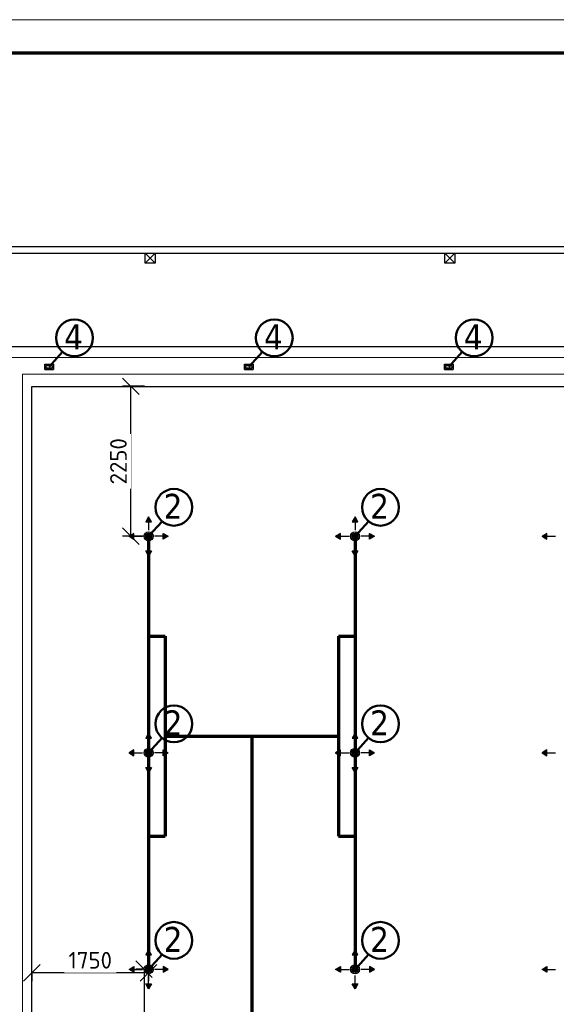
# Model space of a CAD drawing. Extents: x 4114239 to 5838486, y 780458 to 1383318.
# Tile 119 of 231: x 4319074 to 4327130, y 1152471 to 1167249. Entities that reach past the tile are written whole.
import ezdxf

# ---------------------------------------------------------------- set-up
doc = ezdxf.new("R2010")
doc.units = 0
doc.header["$MEASUREMENT"] = 0
for name, color, linetype, lineweight in [('1', 7, 'Continuous', 50), ('1-A', 1, 'Continuous', 40), ('BRAVARIJA', 5, 'Continuous', 35), ('линия40', 7, 'Continuous', 5), ('ПЛАН', 250, 'Continuous', 30)]:
    doc.layers.add(name, color=color, linetype=linetype, lineweight=lineweight)
doc.layers.add('_AA-LEVEL', color=7, linetype='Continuous')
doc.layers.add('рамка', color=206, linetype='Continuous')
doc.styles.add('Text style', font='isocpeur.ttf', dxfattribs={"height": 250})
doc.dimstyles.new('Dim Style', dxfattribs={"dimtxt": 250, "dimasz": 250, "dimexe": 125, "dimexo": 62.5, "dimgap": 62.5, "dimtad": 1, "dimdec": 0, "dimtxsty": 'Text style', "dimblk": 'OBLIQUE', "dimcen": 250, "dimclrd": 256, "dimclre": 256, "dimclrt": 256, "dimadec": 0, "dimazin": 0, "dimtfac": 1, "dimtdec": 0, "dimtmove": 0, "dimatfit": 3, "dimldrblk": 'OBLIQUE', "dimfxl": 1, "dimlwd": -1, "dimlwe": -1, "dimarcsym": 0})

# ---------------------------------------------------------------- blocks, each defined once
blk = doc.blocks.new('fffffffffffffffffffffffffffddddddddfz')
at = {"color": 0}
blk.add_lwpolyline([(3133299, 2648112), (3133449, 2648112), (3133449, 2647962), (3133299, 2647962)], close=True, dxfattribs=at)
for points in [[(3133449, 2648112), (3133299, 2647962)], [(3133449, 2647962), (3133299, 2648112)]]:
    blk.add_lwpolyline(points, dxfattribs=at)
blk = doc.blocks.new('_Oblique')
at = {"color": 0, "linetype": 'ByBlock', "lineweight": -2}
blk.add_line((-0.5, -0.5), (0.5, 0.5), dxfattribs=at)
blk = doc.blocks.new('*D1983')
at = {"transparency": 16777216}
for p, q in [((4320946, 1161746), (4320619, 1161746)), ((4320744, 1159496), (4320744, 1161746)), ((4320946, 1159496), (4320619, 1159496))]:
    blk.add_line(p, q, dxfattribs=at)
at = {"layer": 'Defpoints', "color": 0, "transparency": 16777216}
for p in [(4320744, 1161746), (4321008, 1161746), (4321008, 1159496)]:
    blk.add_point(p, dxfattribs=at)
at = {"transparency": 16777216, "xscale": 250, "yscale": 250, "zscale": 250}
for p, rotation in [((4320744, 1161746), 90), ((4320744, 1159496), 270)]:
    blk.add_blockref('_Oblique', p, dxfattribs=dict(at, rotation=rotation))
at = {"transparency": 16777216, "insert": (4320556, 1160621), "char_height": 250, "attachment_point": 5, "rotation": 90, "style": 'Text style', "bg_fill": 3, "box_fill_scale": 1.25, "bg_fill_color": 256, "bg_fill_true_color": 13158600, "bg_fill_transparency": 0}
blk.add_mtext('2250', dxfattribs=at)
blk = doc.blocks.new('*D1992')
at = {"transparency": 16777216}
for p, q in [((4321008, 1152945), (4319258, 1152945)), ((4319258, 1152933), (4319258, 1152820)), ((4321008, 1152933), (4321008, 1152820))]:
    blk.add_line(p, q, dxfattribs=at)
at = {"layer": 'Defpoints', "color": 0, "transparency": 16777216}
for p in [(4319258, 1152996), (4319258, 1152945), (4321008, 1152996)]:
    blk.add_point(p, dxfattribs=at)
at = {"transparency": 16777216, "xscale": 250, "yscale": 250, "zscale": 250, "rotation": 180}
blk.add_blockref('_Oblique', (4319258, 1152945), dxfattribs=at)
at = {"transparency": 16777216, "xscale": 250, "yscale": 250, "zscale": 250}
blk.add_blockref('_Oblique', (4321008, 1152945), dxfattribs=at)
at = {"transparency": 16777216, "insert": (4320133, 1153132), "char_height": 250, "attachment_point": 5, "style": 'Text style', "bg_fill": 3, "box_fill_scale": 1.25, "bg_fill_color": 256, "bg_fill_true_color": 13158600, "bg_fill_transparency": 0}
blk.add_mtext('1750', dxfattribs=at)
blk = doc.blocks.new('*D1993')
at = {"transparency": 16777216}
for p, q in [((4320946, 1152996), (4320815, 1152996)), ((4320940, 1152996), (4320940, 1150746)), ((4320946, 1150746), (4320815, 1150746))]:
    blk.add_line(p, q, dxfattribs=at)
at = {"layer": 'Defpoints', "color": 0, "transparency": 16777216}
for p in [(4321008, 1152996), (4320940, 1150746), (4321008, 1150746)]:
    blk.add_point(p, dxfattribs=at)
at = {"transparency": 16777216, "xscale": 250, "yscale": 250, "zscale": 250}
for p, rotation in [((4320940, 1152996), 90), ((4320940, 1150746), 270)]:
    blk.add_blockref('_Oblique', p, dxfattribs=dict(at, rotation=rotation))
at = {"transparency": 16777216, "insert": (4320753, 1151871), "char_height": 250, "attachment_point": 5, "rotation": 90, "style": 'Text style', "bg_fill": 3, "box_fill_scale": 1.25, "bg_fill_color": 256, "bg_fill_true_color": 13158600, "bg_fill_transparency": 0}
blk.add_mtext('2250', dxfattribs=at)

msp = doc.modelspace()

# ---------------------------------------------------------------- hatches: boundary and pattern name
h = msp.add_hatch(color=256)
h.set_gradient(color1=(109, 190, 248), one_color=1, tint=1)
h.paths.add_polyline_path([(4321008.3612, 1159789.1041), (4320965.2478, 1159714.4295), (4321051.4746, 1159714.4295)])
h = msp.add_hatch(color=256)
h.set_gradient(color1=(109, 190, 248), one_color=1, tint=1)
h.paths.add_polyline_path([(4324108.3612, 1159789.1041), (4324065.2478, 1159714.4295), (4324151.4746, 1159714.4295)])
h = msp.add_hatch(color=256)
h.set_gradient(color1=(109, 190, 248), one_color=1, tint=1, name='INVHEMISPHERICAL')
h.paths.add_polyline_path([(4320714.7885, 1159495.5314), (4320789.4631, 1159452.418), (4320789.4631, 1159538.6449)])
h = msp.add_hatch(color=151)
h.set_gradient(color1=(109, 190, 248), one_color=1, tint=1, name='SPHERICAL')
edge = h.paths.add_edge_path()
edge.add_arc((4321008.3612, 1159495.5314), 47, 0, 360)
h = msp.add_hatch(color=151)
h.set_gradient(color1=(109, 190, 248), one_color=1, tint=1, name='SPHERICAL')
edge = h.paths.add_edge_path()
edge.add_arc((4321008.3612, 1159495.5314), 47, 0, 360)
h = msp.add_hatch(color=256)
h.set_gradient(color1=(109, 190, 248), one_color=1, tint=1, name='SPHERICAL')
edge = h.paths.add_edge_path()
edge.add_arc((4321008.3612, 1159495.5314), 47, 0, 360)
h = msp.add_hatch(color=256)
h.set_gradient(color1=(109, 190, 248), one_color=1, tint=1, name='CURVED')
h.paths.add_polyline_path([(4321301.9339, 1159495.5314), (4321227.2592, 1159452.418), (4321227.2592, 1159538.6449)])
h = msp.add_hatch(color=256)
h.set_gradient(color1=(109, 190, 248), one_color=1, tint=1, name='INVHEMISPHERICAL')
h.paths.add_polyline_path([(4323814.7885, 1159495.5314), (4323889.4631, 1159452.418), (4323889.4631, 1159538.6449)])
h = msp.add_hatch(color=151)
h.set_gradient(color1=(109, 190, 248), one_color=1, tint=1, name='SPHERICAL')
edge = h.paths.add_edge_path()
edge.add_arc((4324108.3612, 1159495.5314), 47, 0, 360)
h = msp.add_hatch(color=151)
h.set_gradient(color1=(109, 190, 248), one_color=1, tint=1, name='SPHERICAL')
edge = h.paths.add_edge_path()
edge.add_arc((4324108.3612, 1159495.5314), 47, 0, 360)
h = msp.add_hatch(color=256)
h.set_gradient(color1=(109, 190, 248), one_color=1, tint=1, name='SPHERICAL')
edge = h.paths.add_edge_path()
edge.add_arc((4324108.3612, 1159495.5314), 47, 0, 360)
h = msp.add_hatch(color=256)
h.set_gradient(color1=(109, 190, 248), one_color=1, tint=1, name='CURVED')
h.paths.add_polyline_path([(4324401.9339, 1159495.5314), (4324327.2592, 1159452.418), (4324327.2592, 1159538.6449)])
h = msp.add_hatch(color=256)
h.set_gradient(color1=(109, 190, 248), one_color=1, tint=1, name='INVHEMISPHERICAL')
h.paths.add_polyline_path([(4326914.7885, 1159495.5314), (4326989.4631, 1159452.418), (4326989.4631, 1159538.6449)])
h = msp.add_hatch(color=256)
h.set_gradient(color1=(109, 190, 248), one_color=1, tint=1)
h.paths.add_polyline_path([(4321008.3612, 1159201.9587), (4320965.2478, 1159276.6334), (4321051.4746, 1159276.6334)])
h = msp.add_hatch(color=256)
h.set_gradient(color1=(109, 190, 248), one_color=1, tint=1)
h.paths.add_polyline_path([(4324108.3612, 1159201.9587), (4324065.2478, 1159276.6334), (4324151.4746, 1159276.6334)])
h = msp.add_hatch(color=256)
h.set_gradient(color1=(109, 190, 248), one_color=1, tint=1)
h.paths.add_polyline_path([(4321008.3612, 1156539.1041), (4320965.2478, 1156464.4295), (4321051.4746, 1156464.4295)])
h = msp.add_hatch(color=256)
h.set_gradient(color1=(109, 190, 248), one_color=1, tint=1)
h.paths.add_polyline_path([(4324108.3612, 1156539.1041), (4324065.2478, 1156464.4295), (4324151.4746, 1156464.4295)])
h = msp.add_hatch(color=256)
h.set_gradient(color1=(109, 190, 248), one_color=1, tint=1, name='INVHEMISPHERICAL')
h.paths.add_polyline_path([(4320714.7885, 1156245.5314), (4320789.4631, 1156202.418), (4320789.4631, 1156288.6449)])
h = msp.add_hatch(color=151)
h.set_gradient(color1=(109, 190, 248), one_color=1, tint=1, name='SPHERICAL')
edge = h.paths.add_edge_path()
edge.add_arc((4321008.3612, 1156245.5314), 47, 0, 360)
h = msp.add_hatch(color=151)
h.set_gradient(color1=(109, 190, 248), one_color=1, tint=1, name='SPHERICAL')
edge = h.paths.add_edge_path()
edge.add_arc((4321008.3612, 1156245.5314), 47, 0, 360)
h = msp.add_hatch(color=256)
h.set_gradient(color1=(109, 190, 248), one_color=1, tint=1, name='SPHERICAL')
edge = h.paths.add_edge_path()
edge.add_arc((4321008.3612, 1156245.5314), 47, 0, 360)
h = msp.add_hatch(color=256)
h.set_gradient(color1=(109, 190, 248), one_color=1, tint=1, name='CURVED')
h.paths.add_polyline_path([(4321301.9339, 1156245.5314), (4321227.2592, 1156202.418), (4321227.2592, 1156288.6449)])
h = msp.add_hatch(color=256)
h.set_gradient(color1=(109, 190, 248), one_color=1, tint=1, name='INVHEMISPHERICAL')
h.paths.add_polyline_path([(4323814.7885, 1156245.5314), (4323889.4631, 1156202.418), (4323889.4631, 1156288.6449)])
h = msp.add_hatch(color=151)
h.set_gradient(color1=(109, 190, 248), one_color=1, tint=1, name='SPHERICAL')
edge = h.paths.add_edge_path()
edge.add_arc((4324108.3612, 1156245.5314), 47, 0, 360)
h = msp.add_hatch(color=151)
h.set_gradient(color1=(109, 190, 248), one_color=1, tint=1, name='SPHERICAL')
edge = h.paths.add_edge_path()
edge.add_arc((4324108.3612, 1156245.5314), 47, 0, 360)
h = msp.add_hatch(color=256)
h.set_gradient(color1=(109, 190, 248), one_color=1, tint=1, name='SPHERICAL')
edge = h.paths.add_edge_path()
edge.add_arc((4324108.3612, 1156245.5314), 47, 0, 360)
h = msp.add_hatch(color=256)
h.set_gradient(color1=(109, 190, 248), one_color=1, tint=1, name='CURVED')
h.paths.add_polyline_path([(4324401.9339, 1156245.5314), (4324327.2592, 1156202.418), (4324327.2592, 1156288.6449)])
h = msp.add_hatch(color=256)
h.set_gradient(color1=(109, 190, 248), one_color=1, tint=1, name='INVHEMISPHERICAL')
h.paths.add_polyline_path([(4326914.7885, 1156245.5314), (4326989.4631, 1156202.418), (4326989.4631, 1156288.6449)])
h = msp.add_hatch(color=256)
h.set_gradient(color1=(109, 190, 248), one_color=1, tint=1)
h.paths.add_polyline_path([(4321008.3612, 1155951.9587), (4320965.2478, 1156026.6334), (4321051.4746, 1156026.6334)])
h = msp.add_hatch(color=256)
h.set_gradient(color1=(109, 190, 248), one_color=1, tint=1)
h.paths.add_polyline_path([(4324108.3612, 1155951.9587), (4324065.2478, 1156026.6334), (4324151.4746, 1156026.6334)])
h = msp.add_hatch(color=256)
h.set_gradient(color1=(109, 190, 248), one_color=1, tint=1)
h.paths.add_polyline_path([(4321008.3612, 1153289.1041), (4320965.2478, 1153214.4295), (4321051.4746, 1153214.4295)])
h = msp.add_hatch(color=256)
h.set_gradient(color1=(109, 190, 248), one_color=1, tint=1)
h.paths.add_polyline_path([(4324108.3612, 1153289.1041), (4324065.2478, 1153214.4295), (4324151.4746, 1153214.4295)])
h = msp.add_hatch(color=256)
h.set_gradient(color1=(109, 190, 248), one_color=1, tint=1, name='INVHEMISPHERICAL')
h.paths.add_polyline_path([(4320714.7885, 1152995.5314), (4320789.4631, 1153038.6449), (4320789.4631, 1152952.418)])
h = msp.add_hatch(color=151)
h.set_gradient(color1=(109, 190, 248), one_color=1, tint=1, name='SPHERICAL')
edge = h.paths.add_edge_path()
edge.add_arc((4321008.3612, 1152995.5314), 47, 0, 360)
h = msp.add_hatch(color=151)
h.set_gradient(color1=(109, 190, 248), one_color=1, tint=1, name='SPHERICAL')
edge = h.paths.add_edge_path()
edge.add_arc((4321008.3612, 1152995.5314), 47, 0, 360)
h = msp.add_hatch(color=256)
h.set_gradient(color1=(109, 190, 248), one_color=1, tint=1, name='SPHERICAL')
edge = h.paths.add_edge_path()
edge.add_arc((4321008.3612, 1152995.5314), 47, 0, 360)
h = msp.add_hatch(color=256)
h.set_gradient(color1=(109, 190, 248), one_color=1, tint=1, name='CURVED')
h.paths.add_polyline_path([(4321301.9339, 1152995.5314), (4321227.2592, 1153038.6449), (4321227.2592, 1152952.418)])
h = msp.add_hatch(color=256)
h.set_gradient(color1=(109, 190, 248), one_color=1, tint=1, name='INVHEMISPHERICAL')
h.paths.add_polyline_path([(4323814.7885, 1152995.5314), (4323889.4631, 1153038.6449), (4323889.4631, 1152952.418)])
h = msp.add_hatch(color=151)
h.set_gradient(color1=(109, 190, 248), one_color=1, tint=1, name='SPHERICAL')
edge = h.paths.add_edge_path()
edge.add_arc((4324108.3612, 1152995.5314), 47, 0, 360)
h = msp.add_hatch(color=151)
h.set_gradient(color1=(109, 190, 248), one_color=1, tint=1, name='SPHERICAL')
edge = h.paths.add_edge_path()
edge.add_arc((4324108.3612, 1152995.5314), 47, 0, 360)
h = msp.add_hatch(color=256)
h.set_gradient(color1=(109, 190, 248), one_color=1, tint=1, name='SPHERICAL')
edge = h.paths.add_edge_path()
edge.add_arc((4324108.3612, 1152995.5314), 47, 0, 360)
h = msp.add_hatch(color=256)
h.set_gradient(color1=(109, 190, 248), one_color=1, tint=1, name='CURVED')
h.paths.add_polyline_path([(4324401.9339, 1152995.5314), (4324327.2592, 1153038.6449), (4324327.2592, 1152952.418)])
h = msp.add_hatch(color=256)
h.set_gradient(color1=(109, 190, 248), one_color=1, tint=1, name='INVHEMISPHERICAL')
h.paths.add_polyline_path([(4326914.7885, 1152995.5314), (4326989.4631, 1153038.6449), (4326989.4631, 1152952.418)])
h = msp.add_hatch(color=256)
h.set_gradient(color1=(109, 190, 248), one_color=1, tint=1)
h.paths.add_polyline_path([(4321008.3612, 1152701.9587), (4320965.2478, 1152776.6334), (4321051.4746, 1152776.6334)])
h = msp.add_hatch(color=256)
h.set_gradient(color1=(109, 190, 248), one_color=1, tint=1)
h.paths.add_polyline_path([(4324108.3612, 1152701.9587), (4324065.2478, 1152776.6334), (4324151.4746, 1152776.6334)])

# ---------------------------------------------------------------- linework, layer by layer
at = {"color": 5, "lineweight": 0}
for p, q in [((4320965.2478, 1159714.4295), (4321008.3612, 1159789.1041)), ((4321051.4746, 1159714.4295), (4320965.2478, 1159714.4295)), ((4321008.3612, 1159789.1041), (4321051.4746, 1159714.4295)), ((4324065.2478, 1159714.4295), (4324108.3612, 1159789.1041)), ((4324151.4746, 1159714.4295), (4324065.2478, 1159714.4295)), ((4324108.3612, 1159789.1041), (4324151.4746, 1159714.4295)), ((4320714.7885, 1159495.5314), (4320789.4631, 1159538.6449)), ((4320789.4631, 1159538.6449), (4320789.4631, 1159452.418)), ((4321227.2592, 1159538.6449), (4321301.9339, 1159495.5314)), ((4321227.2592, 1159452.418), (4321227.2592, 1159538.6449)), ((4323814.7885, 1159495.5314), (4323889.4631, 1159538.6449)), ((4323889.4631, 1159538.6449), (4323889.4631, 1159452.418)), ((4324327.2592, 1159538.6449), (4324401.9339, 1159495.5314)), ((4324327.2592, 1159452.418), (4324327.2592, 1159538.6449)), ((4326914.7885, 1159495.5314), (4326989.4631, 1159538.6449)), ((4326989.4631, 1159538.6449), (4326989.4631, 1159452.418)), ((4320789.4631, 1159452.418), (4320714.7885, 1159495.5314)), ((4321301.9339, 1159495.5314), (4321227.2592, 1159452.418)), ((4323889.4631, 1159452.418), (4323814.7885, 1159495.5314)), ((4324401.9339, 1159495.5314), (4324327.2592, 1159452.418)), ((4326989.4631, 1159452.418), (4326914.7885, 1159495.5314)), ((4320965.2478, 1159276.6334), (4321051.4746, 1159276.6334)), ((4321008.3612, 1159201.9587), (4320965.2478, 1159276.6334)), ((4321051.4746, 1159276.6334), (4321008.3612, 1159201.9587)), ((4324065.2478, 1159276.6334), (4324151.4746, 1159276.6334)), ((4324108.3612, 1159201.9587), (4324065.2478, 1159276.6334)), ((4324151.4746, 1159276.6334), (4324108.3612, 1159201.9587)), ((4320965.2478, 1156464.4295), (4321008.3612, 1156539.1041)), ((4321051.4746, 1156464.4295), (4320965.2478, 1156464.4295)), ((4321008.3612, 1156539.1041), (4321051.4746, 1156464.4295)), ((4324065.2478, 1156464.4295), (4324108.3612, 1156539.1041)), ((4324151.4746, 1156464.4295), (4324065.2478, 1156464.4295)), ((4324108.3612, 1156539.1041), (4324151.4746, 1156464.4295)), ((4320714.7885, 1156245.5314), (4320789.4631, 1156288.6449)), ((4320789.4631, 1156288.6449), (4320789.4631, 1156202.418)), ((4321227.2592, 1156288.6449), (4321301.9339, 1156245.5314)), ((4321227.2592, 1156202.418), (4321227.2592, 1156288.6449)), ((4323814.7885, 1156245.5314), (4323889.4631, 1156288.6449)), ((4323889.4631, 1156288.6449), (4323889.4631, 1156202.418)), ((4324327.2592, 1156288.6449), (4324401.9339, 1156245.5314)), ((4324327.2592, 1156202.418), (4324327.2592, 1156288.6449)), ((4326914.7885, 1156245.5314), (4326989.4631, 1156288.6449)), ((4326989.4631, 1156288.6449), (4326989.4631, 1156202.418)), ((4320789.4631, 1156202.418), (4320714.7885, 1156245.5314)), ((4321301.9339, 1156245.5314), (4321227.2592, 1156202.418)), ((4323889.4631, 1156202.418), (4323814.7885, 1156245.5314)), ((4324401.9339, 1156245.5314), (4324327.2592, 1156202.418)), ((4326989.4631, 1156202.418), (4326914.7885, 1156245.5314)), ((4320965.2478, 1156026.6334), (4321051.4746, 1156026.6334)), ((4321008.3612, 1155951.9587), (4320965.2478, 1156026.6334)), ((4321051.4746, 1156026.6334), (4321008.3612, 1155951.9587)), ((4324065.2478, 1156026.6334), (4324151.4746, 1156026.6334)), ((4324108.3612, 1155951.9587), (4324065.2478, 1156026.6334)), ((4324151.4746, 1156026.6334), (4324108.3612, 1155951.9587)), ((4321008.3612, 1153289.1041), (4320965.2478, 1153214.4295)), ((4320965.2478, 1153214.4295), (4321051.4746, 1153214.4295)), ((4321051.4746, 1153214.4295), (4321008.3612, 1153289.1041)), ((4324108.3612, 1153289.1041), (4324065.2478, 1153214.4295)), ((4324065.2478, 1153214.4295), (4324151.4746, 1153214.4295)), ((4324151.4746, 1153214.4295), (4324108.3612, 1153289.1041)), ((4320789.4631, 1153038.6449), (4320714.7885, 1152995.5314)), ((4320789.4631, 1152952.418), (4320789.4631, 1153038.6449)), ((4321301.9339, 1152995.5314), (4321227.2592, 1153038.6449)), ((4321227.2592, 1153038.6449), (4321227.2592, 1152952.418)), ((4323889.4631, 1153038.6449), (4323814.7885, 1152995.5314)), ((4323889.4631, 1152952.418), (4323889.4631, 1153038.6449)), ((4324401.9339, 1152995.5314), (4324327.2592, 1153038.6449)), ((4324327.2592, 1153038.6449), (4324327.2592, 1152952.418)), ((4326989.4631, 1153038.6449), (4326914.7885, 1152995.5314)), ((4326989.4631, 1152952.418), (4326989.4631, 1153038.6449)), ((4320714.7885, 1152995.5314), (4320789.4631, 1152952.418)), ((4321227.2592, 1152952.418), (4321301.9339, 1152995.5314)), ((4323814.7885, 1152995.5314), (4323889.4631, 1152952.418)), ((4324327.2592, 1152952.418), (4324401.9339, 1152995.5314)), ((4326914.7885, 1152995.5314), (4326989.4631, 1152952.418)), ((4320965.2478, 1152776.6334), (4321008.3612, 1152701.9587)), ((4321051.4746, 1152776.6334), (4320965.2478, 1152776.6334)), ((4321008.3612, 1152701.9587), (4321051.4746, 1152776.6334)), ((4324065.2478, 1152776.6334), (4324108.3612, 1152701.9587)), ((4324151.4746, 1152776.6334), (4324065.2478, 1152776.6334)), ((4324108.3612, 1152701.9587), (4324151.4746, 1152776.6334))]:
    msp.add_line(p, q, dxfattribs=at)
at = {"color": 0}
for points in [[(4344671.0499, 1147645.5314), (4316358.3612, 1147645.5314), (4316358.3612, 1163845.5314), (4352708.5899, 1163845.5314), (4352707.4208, 1155545.5289)], [(4344671.0405, 1147745.5314), (4316458.3612, 1147745.5314), (4316458.3612, 1163745.5314), (4352608.5758, 1163745.5314), (4352607.5774, 1155545.5289)], [(4319258.3612, 1161745.5314), (4344458.3612, 1161745.5314), (4344458.3612, 1150745.5314), (4319258.3612, 1150745.5314), (4319258.3612, 1161745.5314)]]:
    msp.add_lwpolyline(points, dxfattribs=at)
for points in [[(4316458.3612, 1163745.5314), (4347277.4754, 1163745.5314), (4347277.4754, 1147745.5314), (4316458.3612, 1147745.5314)], [(4318658.3612, 1162345.5314), (4345058.3612, 1162345.5314), (4345058.3612, 1150145.5314), (4318658.3612, 1150145.5314)]]:
    msp.add_lwpolyline(points, close=True, dxfattribs=at)
at = {"flags": 128}
for points in [[(4321008.3612, 1159201.9587), (4320965.2478, 1159276.6334), (4321051.4746, 1159276.6334)], [(4324108.3612, 1159201.9587), (4324065.2478, 1159276.6334), (4324151.4746, 1159276.6334)], [(4321008.3612, 1155951.9587), (4320965.2478, 1156026.6334), (4321051.4746, 1156026.6334)], [(4324108.3612, 1155951.9587), (4324065.2478, 1156026.6334), (4324151.4746, 1156026.6334)], [(4321008.3612, 1153289.1041), (4320965.2478, 1153214.4295), (4321051.4746, 1153214.4295)], [(4324108.3612, 1153289.1041), (4324065.2478, 1153214.4295), (4324151.4746, 1153214.4295)]]:
    msp.add_lwpolyline(points, close=True, dxfattribs=at)
at = {"color": 0, "linetype": 'Continuous', "lineweight": 40, "ltscale": 5}
for centre in [(4321008.3612, 1159495.5314), (4324108.3612, 1159495.5314), (4321008.3612, 1156245.5314), (4324108.3612, 1156245.5314), (4321008.3612, 1152995.5314), (4324108.3612, 1152995.5314)]:
    msp.add_circle(centre, 30.2032, dxfattribs=at)
at = {"color": 5, "lineweight": 0}
for centre, radius, start, end in [((4321008.3612, 1159495.5314), 67, 0, 180), ((4321008.3612, 1159495.5314), 67, 0, 180), ((4321008.3612, 1159495.5314), 67, 90, 270), ((4321008.3612, 1159495.5314), 47, 0, 180), ((4321008.3612, 1159495.5314), 47, 0, 180), ((4321008.3612, 1159495.5314), 47, 90, 270), ((4321008.3612, 1159495.5314), 67, 270, 90), ((4321008.3612, 1159495.5314), 47, 270, 90), ((4324108.3612, 1159495.5314), 67, 0, 180), ((4324108.3612, 1159495.5314), 67, 0, 180), ((4324108.3612, 1159495.5314), 67, 90, 270), ((4324108.3612, 1159495.5314), 47, 0, 180), ((4324108.3612, 1159495.5314), 47, 0, 180), ((4324108.3612, 1159495.5314), 47, 90, 270), ((4324108.3612, 1159495.5314), 67, 270, 90), ((4324108.3612, 1159495.5314), 47, 270, 90), ((4321008.3612, 1159495.5314), 67, 180, 0), ((4321008.3612, 1159495.5314), 67, 180, 0), ((4321008.3612, 1159495.5314), 47, 180, 0), ((4321008.3612, 1159495.5314), 47, 180, 0), ((4324108.3612, 1159495.5314), 67, 180, 0), ((4324108.3612, 1159495.5314), 67, 180, 0), ((4324108.3612, 1159495.5314), 47, 180, 0), ((4324108.3612, 1159495.5314), 47, 180, 0), ((4321008.3612, 1156245.5314), 67, 0, 180), ((4321008.3612, 1156245.5314), 67, 0, 180), ((4321008.3612, 1156245.5314), 67, 90, 270), ((4321008.3612, 1156245.5314), 47, 0, 180), ((4321008.3612, 1156245.5314), 47, 0, 180), ((4321008.3612, 1156245.5314), 47, 90, 270), ((4321008.3612, 1156245.5314), 67, 270, 90), ((4321008.3612, 1156245.5314), 47, 270, 90), ((4324108.3612, 1156245.5314), 67, 0, 180), ((4324108.3612, 1156245.5314), 67, 0, 180), ((4324108.3612, 1156245.5314), 67, 90, 270), ((4324108.3612, 1156245.5314), 47, 0, 180), ((4324108.3612, 1156245.5314), 47, 0, 180), ((4324108.3612, 1156245.5314), 47, 90, 270), ((4324108.3612, 1156245.5314), 67, 270, 90), ((4324108.3612, 1156245.5314), 47, 270, 90), ((4321008.3612, 1156245.5314), 67, 180, 0), ((4321008.3612, 1156245.5314), 67, 180, 0), ((4321008.3612, 1156245.5314), 47, 180, 0), ((4321008.3612, 1156245.5314), 47, 180, 0), ((4324108.3612, 1156245.5314), 67, 180, 0), ((4324108.3612, 1156245.5314), 67, 180, 0), ((4324108.3612, 1156245.5314), 47, 180, 0), ((4324108.3612, 1156245.5314), 47, 180, 0), ((4321008.3612, 1152995.5314), 67, 0, 180), ((4321008.3612, 1152995.5314), 67, 0, 180), ((4321008.3612, 1152995.5314), 67, 90, 270), ((4321008.3612, 1152995.5314), 47, 0, 180), ((4321008.3612, 1152995.5314), 47, 0, 180), ((4321008.3612, 1152995.5314), 47, 90, 270), ((4321008.3612, 1152995.5314), 67, 270, 90), ((4321008.3612, 1152995.5314), 47, 270, 90), ((4324108.3612, 1152995.5314), 67, 0, 180), ((4324108.3612, 1152995.5314), 67, 0, 180), ((4324108.3612, 1152995.5314), 67, 90, 270), ((4324108.3612, 1152995.5314), 47, 0, 180), ((4324108.3612, 1152995.5314), 47, 0, 180), ((4324108.3612, 1152995.5314), 47, 90, 270), ((4324108.3612, 1152995.5314), 67, 270, 90), ((4324108.3612, 1152995.5314), 47, 270, 90), ((4321008.3612, 1152995.5314), 67, 180, 0), ((4321008.3612, 1152995.5314), 67, 180, 0), ((4321008.3612, 1152995.5314), 47, 180, 0), ((4321008.3612, 1152995.5314), 47, 180, 0), ((4324108.3612, 1152995.5314), 67, 180, 0), ((4324108.3612, 1152995.5314), 67, 180, 0), ((4324108.3612, 1152995.5314), 47, 180, 0), ((4324108.3612, 1152995.5314), 47, 180, 0)]:
    msp.add_arc(centre, radius, start, end, dxfattribs=at)
at = {"layer": '1'}
for p, q in [((4319515.2069, 1162039.01), (4319718.1526, 1162262.6776)), ((4322515.2069, 1162039.01), (4322718.1526, 1162262.6776)), ((4325515.2069, 1162039.01), (4325718.1526, 1162262.6776)), ((4321008.3612, 1159495.5314), (4321211.3068, 1159719.199)), ((4324108.3612, 1159495.5314), (4324311.3068, 1159719.199)), ((4321008.3612, 1156245.5314), (4321211.3068, 1156469.199)), ((4324108.3612, 1156245.5314), (4324311.3068, 1156469.199)), ((4321008.3612, 1152995.5314), (4321211.3068, 1153219.199)), ((4324108.3612, 1152995.5314), (4324311.3068, 1153219.199))]:
    msp.add_line(p, q, dxfattribs=at)
for centre in [(4319896.1938, 1162473.6037), (4322896.1938, 1162473.6037), (4325896.1938, 1162473.6037), (4321389.348, 1159930.1252), (4324489.348, 1159930.1252), (4321389.348, 1156680.1252), (4324489.348, 1156680.1252), (4321389.348, 1153430.1252), (4324489.348, 1153430.1252)]:
    msp.add_circle(centre, 276.0227, dxfattribs=at)
at = {"layer": '_AA-LEVEL', "color": 5, "linetype": 'Continuous'}
for p, q in [((4321008.3612, 1159714.4295), (4321008.3612, 1159586.1578)), ((4324108.3612, 1159714.4295), (4324108.3612, 1159586.1578)), ((4320789.4631, 1159495.5314), (4320917.7348, 1159495.5314)), ((4321008.3612, 1159276.6334), (4321008.3612, 1159404.9051)), ((4321227.2592, 1159495.5314), (4321098.9875, 1159495.5314)), ((4323889.4631, 1159495.5314), (4324017.7348, 1159495.5314)), ((4324108.3612, 1159276.6334), (4324108.3612, 1159404.9051)), ((4324327.2592, 1159495.5314), (4324198.9875, 1159495.5314)), ((4326989.4631, 1159495.5314), (4327117.7348, 1159495.5314)), ((4321008.3612, 1156464.4295), (4321008.3612, 1156336.1578)), ((4324108.3612, 1156464.4295), (4324108.3612, 1156336.1578)), ((4320789.4631, 1156245.5314), (4320917.7348, 1156245.5314)), ((4321008.3612, 1156026.6334), (4321008.3612, 1156154.9051)), ((4321227.2592, 1156245.5314), (4321098.9875, 1156245.5314)), ((4323889.4631, 1156245.5314), (4324017.7348, 1156245.5314)), ((4324108.3612, 1156026.6334), (4324108.3612, 1156154.9051)), ((4324327.2592, 1156245.5314), (4324198.9875, 1156245.5314)), ((4326989.4631, 1156245.5314), (4327117.7348, 1156245.5314)), ((4321008.3612, 1153214.4295), (4321008.3612, 1153086.1578)), ((4324108.3612, 1153214.4295), (4324108.3612, 1153086.1578)), ((4320789.4631, 1152995.5314), (4320917.7348, 1152995.5314)), ((4321008.3612, 1152776.6334), (4321008.3612, 1152904.9051)), ((4321227.2592, 1152995.5314), (4321098.9875, 1152995.5314)), ((4323889.4631, 1152995.5314), (4324017.7348, 1152995.5314)), ((4324108.3612, 1152776.6334), (4324108.3612, 1152904.9051)), ((4324327.2592, 1152995.5314), (4324198.9875, 1152995.5314)), ((4326989.4631, 1152995.5314), (4327117.7348, 1152995.5314))]:
    msp.add_line(p, q, dxfattribs=at)
at = {"layer": '_AA-LEVEL', "color": 5, "linetype": 'Continuous', "flags": 128}
for points in [[(4321008.3612, 1159789.1041), (4320965.2478, 1159714.4295), (4321051.4746, 1159714.4295)], [(4324108.3612, 1159789.1041), (4324065.2478, 1159714.4295), (4324151.4746, 1159714.4295)], [(4320714.7885, 1159495.5314), (4320789.4631, 1159452.418), (4320789.4631, 1159538.6449)], [(4321301.9339, 1159495.5314), (4321227.2592, 1159452.418), (4321227.2592, 1159538.6449)], [(4323814.7885, 1159495.5314), (4323889.4631, 1159452.418), (4323889.4631, 1159538.6449)], [(4324401.9339, 1159495.5314), (4324327.2592, 1159452.418), (4324327.2592, 1159538.6449)], [(4326914.7885, 1159495.5314), (4326989.4631, 1159452.418), (4326989.4631, 1159538.6449)], [(4321008.3612, 1159201.9587), (4320965.2478, 1159276.6334), (4321051.4746, 1159276.6334)], [(4324108.3612, 1159201.9587), (4324065.2478, 1159276.6334), (4324151.4746, 1159276.6334)], [(4321008.3612, 1156539.1041), (4320965.2478, 1156464.4295), (4321051.4746, 1156464.4295)], [(4324108.3612, 1156539.1041), (4324065.2478, 1156464.4295), (4324151.4746, 1156464.4295)], [(4320714.7885, 1156245.5314), (4320789.4631, 1156202.418), (4320789.4631, 1156288.6449)], [(4321301.9339, 1156245.5314), (4321227.2592, 1156202.418), (4321227.2592, 1156288.6449)], [(4323814.7885, 1156245.5314), (4323889.4631, 1156202.418), (4323889.4631, 1156288.6449)], [(4324401.9339, 1156245.5314), (4324327.2592, 1156202.418), (4324327.2592, 1156288.6449)], [(4326914.7885, 1156245.5314), (4326989.4631, 1156202.418), (4326989.4631, 1156288.6449)], [(4321008.3612, 1155951.9587), (4320965.2478, 1156026.6334), (4321051.4746, 1156026.6334)], [(4324108.3612, 1155951.9587), (4324065.2478, 1156026.6334), (4324151.4746, 1156026.6334)], [(4321008.3612, 1153289.1041), (4320965.2478, 1153214.4295), (4321051.4746, 1153214.4295)], [(4324108.3612, 1153289.1041), (4324065.2478, 1153214.4295), (4324151.4746, 1153214.4295)], [(4320714.7885, 1152995.5314), (4320789.4631, 1153038.6449), (4320789.4631, 1152952.418)], [(4321301.9339, 1152995.5314), (4321227.2592, 1153038.6449), (4321227.2592, 1152952.418)], [(4323814.7885, 1152995.5314), (4323889.4631, 1153038.6449), (4323889.4631, 1152952.418)], [(4324401.9339, 1152995.5314), (4324327.2592, 1153038.6449), (4324327.2592, 1152952.418)], [(4326914.7885, 1152995.5314), (4326989.4631, 1153038.6449), (4326989.4631, 1152952.418)], [(4321008.3612, 1152701.9587), (4320965.2478, 1152776.6334), (4321051.4746, 1152776.6334)], [(4324108.3612, 1152701.9587), (4324065.2478, 1152776.6334), (4324151.4746, 1152776.6334)]]:
    msp.add_lwpolyline(points, close=True, dxfattribs=at)
at = {"layer": '_AA-LEVEL', "color": 5, "linetype": 'Continuous'}
for centre, radius in [((4321008.3612, 1159495.5314), 67), ((4321008.3612, 1159495.5314), 67), ((4321008.3612, 1159495.5314), 67), ((4321008.3612, 1159495.5314), 47), ((4321008.3612, 1159495.5314), 47), ((4321008.3612, 1159495.5314), 47), ((4324108.3612, 1159495.5314), 67), ((4324108.3612, 1159495.5314), 67), ((4324108.3612, 1159495.5314), 67), ((4324108.3612, 1159495.5314), 47), ((4324108.3612, 1159495.5314), 47), ((4324108.3612, 1159495.5314), 47), ((4321008.3612, 1156245.5314), 67), ((4321008.3612, 1156245.5314), 67), ((4321008.3612, 1156245.5314), 67), ((4321008.3612, 1156245.5314), 47), ((4321008.3612, 1156245.5314), 47), ((4321008.3612, 1156245.5314), 47), ((4324108.3612, 1156245.5314), 67), ((4324108.3612, 1156245.5314), 67), ((4324108.3612, 1156245.5314), 67), ((4324108.3612, 1156245.5314), 47), ((4324108.3612, 1156245.5314), 47), ((4324108.3612, 1156245.5314), 47), ((4321008.3612, 1152995.5314), 67), ((4321008.3612, 1152995.5314), 67), ((4321008.3612, 1152995.5314), 67), ((4321008.3612, 1152995.5314), 47), ((4321008.3612, 1152995.5314), 47), ((4321008.3612, 1152995.5314), 47), ((4324108.3612, 1152995.5314), 67), ((4324108.3612, 1152995.5314), 67), ((4324108.3612, 1152995.5314), 67), ((4324108.3612, 1152995.5314), 47), ((4324108.3612, 1152995.5314), 47), ((4324108.3612, 1152995.5314), 47)]:
    msp.add_circle(centre, radius, dxfattribs=at)
at = {"layer": 'BRAVARIJA', "lineweight": 70}
for p, q in [((4324108.3612, 1159495.5314), (4324108.3612, 1152995.5314)), ((4321008.3612, 1157995.5314), (4321258.3612, 1157995.5314)), ((4321258.3612, 1157995.5314), (4321258.3612, 1154995.5314)), ((4323858.3612, 1157995.5314), (4323858.3612, 1154995.5314)), ((4323858.3612, 1157995.5314), (4324108.3612, 1157995.5314)), ((4321258.3612, 1156495.5314), (4323858.3612, 1156495.5314)), ((4322558.3612, 1156495.5314), (4322558.3612, 1150745.5314)), ((4321008.3612, 1154995.5314), (4321258.3612, 1154995.5314)), ((4323858.3612, 1154995.5314), (4324108.3612, 1154995.5314))]:
    msp.add_line(p, q, dxfattribs=at)
at = {"layer": 'линия40', "ltscale": 3}
for p, q in [((4308800.1811, 1167248.9552), (4368200.1811, 1167248.9552)), ((4310800.1811, 1166748.9552), (4367650.1811, 1166748.9552)), ((4310850.1811, 1166748.9552), (4367700.1811, 1166748.9552))]:
    msp.add_line(p, q, dxfattribs=at)
at = {"layer": 'линия40', "ltscale": 3, "const_width": 50}
msp.add_lwpolyline([(4367700.1811, 1125748.9552), (4310800.1811, 1125748.9552), (4310800.1811, 1166748.9552), (4367700.1811, 1166748.9552)], close=True, dxfattribs=at)
at = {"layer": 'ПЛАН', "color": 7, "lineweight": 30}
for p, q in [((4319450.207, 1162079.01), (4319450.207, 1161999.01)), ((4322450.207, 1162079.01), (4322450.207, 1161999.01)), ((4325450.207, 1162079.01), (4325450.207, 1161999.01)), ((4319450.207, 1161999.01), (4319580.207, 1161999.01)), ((4322450.207, 1161999.01), (4322580.207, 1161999.01)), ((4325450.207, 1161999.01), (4325580.207, 1161999.01))]:
    msp.add_line(p, q, dxfattribs=at)
for points in [[(4319580.207, 1161999.01), (4319450.207, 1161999.01), (4319450.207, 1162079.01), (4319580.207, 1162079.01)], [(4319560.207, 1162019.01), (4319470.207, 1162019.01), (4319470.207, 1162059.01), (4319560.207, 1162059.01)], [(4322580.207, 1161999.01), (4322450.207, 1161999.01), (4322450.207, 1162079.01), (4322580.207, 1162079.01)], [(4322560.207, 1162019.01), (4322470.207, 1162019.01), (4322470.207, 1162059.01), (4322560.207, 1162059.01)], [(4325580.207, 1161999.01), (4325450.207, 1161999.01), (4325450.207, 1162079.01), (4325580.207, 1162079.01)], [(4325560.207, 1162019.01), (4325470.207, 1162019.01), (4325470.207, 1162059.01), (4325560.207, 1162059.01)]]:
    msp.add_lwpolyline(points, close=True, dxfattribs=at)
at = {"layer": 'рамка'}
msp.add_line((4310750.1811, 1166748.9552), (4367600.1811, 1166748.9552), dxfattribs=at)

# ---------------------------------------------------------------- block references
at = {"color": 0}
for p in [(1187658.9473, -1484366.3262), (1192158.9473, -1484366.3262)]:
    msp.add_blockref('fffffffffffffffffffffffffffddddddddfz', p, dxfattribs=at)

# ---------------------------------------------------------------- texts
at = {"layer": '1-A', "char_height": 374.4, "attachment_point": 9}
for s, insert in [('\\P{\\fTahoma|b0|i0|c204|p34;4}', (4320023.4039, 1162301.3848)), ('\\P{\\fTahoma|b0|i0|c204|p34;4}', (4323023.4039, 1162301.3848)), ('\\P{\\fTahoma|b0|i0|c204|p34;4}', (4326023.4039, 1162301.3848)), ('\\P{\\fTahoma|b0|i0|c204|p32;2}', (4321516.5582, 1159757.9063)), ('\\P{\\fTahoma|b0|i0|c204|p32;2}', (4324616.5582, 1159757.9063)), ('\\P{\\fTahoma|b0|i0|c204|p32;2}', (4321516.5582, 1156507.9063)), ('\\P{\\fTahoma|b0|i0|c204|p32;2}', (4324616.5582, 1156507.9063)), ('\\P{\\fTahoma|b0|i0|c204|p32;2}', (4321516.5582, 1153257.9063)), ('\\P{\\fTahoma|b0|i0|c204|p32;2}', (4324616.5582, 1153257.9063))]:
    msp.add_mtext(s, dxfattribs=dict(at, insert=insert))

# ---------------------------------------------------------------- next in the draw order: dimensions: what is measured, and where the dimension line sits
dim = msp.add_linear_dim(base=(4320743.6843, 1161745.5314), p1=(4321008.3612, 1159495.5314), p2=(4321008.3612, 1161745.5314), angle=90, dimstyle='Dim Style', override={"dimtfill": 1, "dimarcsym": 1})
dim.commit()
dim.dimension.update_dxf_attribs({"geometry": '*D1983', "text_midpoint": (4320556.1843, 1160620.5314)})

# ---------------------------------------------------------------- next in the draw order: linework, layer by layer
at = {"color": 5, "lineweight": 9, "ltscale": 25}
for points in [[(4318874.4183, 1150340.351), (4318874.4183, 1162177.4728), (4344891.6449, 1162177.4728), (4344891.6449, 1150340.351)], [(4319113.8822, 1150586.2071), (4319113.8822, 1161927.4728), (4344617.8181, 1161927.4728), (4344617.8181, 1150586.2071)]]:
    msp.add_lwpolyline(points, close=True, dxfattribs=at)

# ---------------------------------------------------------------- next in the draw order: dimensions: what is measured, and where the dimension line sits
dim = msp.add_linear_dim(base=(4319258.3612, 1152944.9659), p1=(4321008.3612, 1152995.5314), p2=(4319258.3612, 1152995.5314), dimstyle='Dim Style', override={"dimtfill": 1, "dimarcsym": 1})
dim.commit()
dim.dimension.update_dxf_attribs({"geometry": '*D1992', "text_midpoint": (4320133.3612, 1153132.4659)})

# ---------------------------------------------------------------- next in the draw order: dimensions: what is measured, and where the dimension line sits
dim = msp.add_linear_dim(base=(4320940.3092, 1150745.5314), p1=(4321008.3612, 1152995.5314), p2=(4321008.3612, 1150745.5314), angle=90, dimstyle='Dim Style', override={"dimtfill": 1, "dimarcsym": 1})
dim.commit()
dim.dimension.update_dxf_attribs({"geometry": '*D1993', "text_midpoint": (4320752.8092, 1151870.5314)})

# ---------------------------------------------------------------- next in the draw order: linework, layer by layer
at = {"layer": 'BRAVARIJA', "lineweight": 70}
msp.add_line((4321008.3612, 1159495.5314), (4321008.3612, 1152995.5314), dxfattribs=at)

doc.saveas('drawing.dxf')
